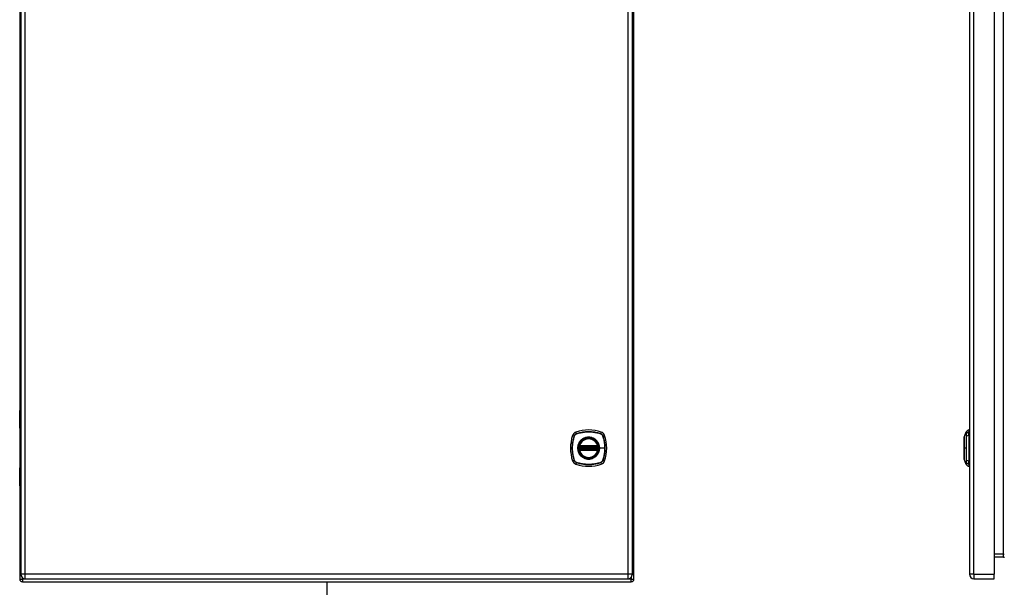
# Model space of a CAD drawing. Header units: inches. Extents: x 0 to 139, y -11 to 90.
# Tile 7 of 14: x 60 to 93, y 32 to 51. Entities that reach past the tile are written whole.
import ezdxf

# ---------------------------------------------------------------- set-up
doc = ezdxf.new("R2010")
doc.units = ezdxf.units.IN
doc.header["$LTSCALE"] = 8.352245
doc.header["$MEASUREMENT"] = 0
doc.layers.get('0').update_dxf_attribs({"lineweight": 25})
for name, color, linetype, lineweight in [('Sketch Geometry(ANSI)', 7, 'Continuous', 25), ('Symbols(ANSI)', 7, 'Continuous', 25), ('Visible Edges(ANSI)', 7, 'Continuous', 25), ('Visible Tangent Edges(ANSI)', 7, 'Continuous', 25)]:
    doc.layers.add(name, color=color, linetype=linetype, lineweight=lineweight)
doc.styles.add('Dimension-ANSI', font='arialbd.ttf')

# ---------------------------------------------------------------- blocks, each defined once
blk = doc.blocks.new('FRONT')
at = {"layer": 'Sketch Geometry(ANSI)'}
blk.add_line((0, 0.15), (0, -0.15), dxfattribs=at)
at = {"layer": 'Symbols(ANSI)', "color": 7, "insert": (0, -0.2119), "char_height": 0.12, "attachment_point": 5, "style": 'Dimension-ANSI'}
blk.add_mtext('\\fArial|b1|i0;FRONT', dxfattribs=at)

msp = doc.modelspace()

# ---------------------------------------------------------------- linework, layer by layer
at = {"layer": 'Visible Edges(ANSI)'}
for p, q in [((59.9078, 63.0026), (59.9078, 32.1922)), ((80.7028, 32.1922), (80.7028, 63.0026)), ((80.7554, 32.0246), (80.7554, 63.1701)), ((92.1659, 63.0026), (92.1659, 32.1922)), ((93.0011, 63.0026), (93.0011, 32.1922)), ((59.8748, 57.4227), (59.8748, 37.772)), ((59.8718, 37.151), (59.8718, 37.7614)), ((59.8924, 37.7819), (59.9078, 37.7819)), ((59.9078, 37.5271), (59.9045, 37.5271)), ((59.9045, 37.4819), (59.9078, 37.4819)), ((59.8748, 37.1415), (59.8748, 35.8122)), ((59.9078, 37.1346), (59.8883, 37.1346)), ((91.9881, 36.8495), (92.0587, 37.0311)), ((92.1494, 37.0934), (92.1494, 37.0224)), ((92.1494, 36.9068), (92.1494, 37.0224)), ((92.1494, 36.9068), (92.1494, 36.047)), ((92.1535, 36.8941), (92.1659, 36.8941)), ((78.9063, 36.518), (79.526, 36.518)), ((78.9106, 36.5387), (79.5217, 36.5387)), ((91.9826, 36.551), (91.9826, 36.7913)), ((79.526, 36.4358), (78.9063, 36.4358)), ((79.5217, 36.4151), (78.9106, 36.4151)), ((91.9826, 36.1625), (91.9826, 36.4028)), ((92.0587, 35.9227), (91.9881, 36.1043)), ((92.1494, 35.9314), (92.1494, 36.047)), ((92.1494, 35.9314), (92.1494, 35.8603)), ((92.1535, 36.0597), (92.1659, 36.0597)), ((59.8718, 35.1924), (59.8718, 35.8028)), ((59.8883, 35.8192), (59.9078, 35.8192)), ((59.8748, 35.1817), (59.8748, 32.0246)), ((59.9078, 35.1719), (59.8924, 35.1719)), ((59.9078, 35.4719), (59.9045, 35.4719)), ((59.9045, 35.4267), (59.9078, 35.4267)), ((93.0011, 32.7859), (93.318, 32.7859)), ((93.0011, 32.0398), (93.0011, 32.1922)), ((59.9625, 31.9369), (80.6677, 31.9369)), ((60.0603, 32.0398), (80.5504, 32.0398)), ((92.3183, 32.0398), (93.0011, 32.0398))]:
    msp.add_line(p, q, dxfattribs=at)
at = {"layer": 'Visible Edges(ANSI)', "flags": 128}
for points in [[(91.9878, 36.8476), (91.9878, 36.8472), (91.9878, 36.8459), (91.9877, 36.8436), (91.9877, 36.8405), (91.9877, 36.8365), (91.9877, 36.8317), (91.9877, 36.826), (91.9877, 36.8195), (91.9876, 36.8121), (91.9876, 36.8039), (91.9876, 36.7949), (91.9876, 36.7851), (91.9876, 36.7747), (91.9875, 36.7636), (91.9875, 36.7518), (91.9875, 36.7393), (91.9875, 36.7261), (91.9875, 36.7124), (91.9876, 36.6981), (91.9876, 36.6832), (91.9876, 36.6678), (91.9876, 36.6519), (91.9876, 36.6356), (91.9877, 36.619), (91.9877, 36.6021), (91.9877, 36.5848), (91.9877, 36.5673), (91.9877, 36.5495), (91.9877, 36.5316), (91.9878, 36.5135), (91.9878, 36.4953), (91.9878, 36.4772), (91.9878, 36.4591), (91.9878, 36.4409), (91.9877, 36.4228), (91.9877, 36.4048), (91.9877, 36.3869), (91.9877, 36.3693), (91.9877, 36.352), (91.9877, 36.3351), (91.9876, 36.3185), (91.9876, 36.3022), (91.9876, 36.2863), (91.9876, 36.2708), (91.9876, 36.2559), (91.9875, 36.2415), (91.9875, 36.2277), (91.9875, 36.2145), (91.9875, 36.202), (91.9875, 36.1902), (91.9876, 36.179), (91.9876, 36.1686), (91.9876, 36.1589), (91.9876, 36.1499), (91.9876, 36.1417), (91.9877, 36.1343), (91.9877, 36.1278), (91.9877, 36.1221), (91.9877, 36.1172), (91.9877, 36.1133), (91.9877, 36.1102), (91.9878, 36.1079), (91.9878, 36.1066), (91.9878, 36.1061)], [(78.8941, 36.5324), (78.8941, 36.5324), (78.8941, 36.5322), (78.894, 36.5319), (78.894, 36.5315), (78.8939, 36.5311), (78.8938, 36.5305), (78.8937, 36.5298), (78.8935, 36.529), (78.8934, 36.5281), (78.8932, 36.5271), (78.8931, 36.526), (78.8929, 36.5249), (78.8927, 36.5236), (78.8925, 36.5224), (78.8924, 36.521), (78.8922, 36.5196), (78.892, 36.5181), (78.8918, 36.5166), (78.8916, 36.515), (78.8914, 36.5134), (78.8912, 36.5118), (78.8911, 36.5101), (78.8909, 36.5085), (78.8907, 36.5068)], [(79.5415, 36.5068), (79.5414, 36.5085), (79.5412, 36.5101), (79.541, 36.5118), (79.5409, 36.5134), (79.5407, 36.515), (79.5405, 36.5166), (79.5403, 36.5181), (79.5401, 36.5196), (79.5399, 36.521), (79.5397, 36.5224), (79.5395, 36.5236), (79.5394, 36.5249), (79.5392, 36.526), (79.539, 36.5271), (79.5389, 36.5281), (79.5387, 36.529), (79.5386, 36.5298), (79.5385, 36.5305), (79.5384, 36.5311), (79.5383, 36.5315), (79.5382, 36.5319), (79.5382, 36.5322), (79.5382, 36.5324), (79.5382, 36.5324)], [(78.8907, 36.447), (78.8909, 36.4453), (78.8911, 36.4437), (78.8912, 36.442), (78.8914, 36.4404), (78.8916, 36.4388), (78.8918, 36.4372), (78.892, 36.4357), (78.8922, 36.4342), (78.8924, 36.4328), (78.8925, 36.4314), (78.8927, 36.4301), (78.8929, 36.4289), (78.8931, 36.4277), (78.8932, 36.4267), (78.8934, 36.4257), (78.8935, 36.4248), (78.8937, 36.424), (78.8938, 36.4233), (78.8939, 36.4227), (78.894, 36.4222), (78.894, 36.4219), (78.8941, 36.4216), (78.8941, 36.4214), (78.8941, 36.4214)], [(79.5382, 36.4214), (79.5382, 36.4214), (79.5382, 36.4216), (79.5382, 36.4219), (79.5383, 36.4222), (79.5384, 36.4227), (79.5385, 36.4233), (79.5386, 36.424), (79.5387, 36.4248), (79.5389, 36.4257), (79.539, 36.4267), (79.5392, 36.4277), (79.5394, 36.4289), (79.5395, 36.4301), (79.5397, 36.4314), (79.5399, 36.4328), (79.5401, 36.4342), (79.5403, 36.4357), (79.5405, 36.4372), (79.5407, 36.4388), (79.5409, 36.4404), (79.541, 36.442), (79.5412, 36.4437), (79.5414, 36.4453), (79.5415, 36.447)]]:
    msp.add_lwpolyline(points, dxfattribs=at)
at = {"layer": 'Visible Edges(ANSI)'}
for radius in [0.334, 0.3288]:
    msp.add_circle((79.2161, 36.4769), radius, dxfattribs=at)
for centre, radius, start, end in [((59.8924, 37.7614), 0.0206, 90, 180), ((59.8883, 37.151), 0.0164, 180, 270), ((79.9354, 36.4769), 1.3359, 161.22784, 198.77216), ((78.8458, 36.8473), 0.185, 108.77216, 161.22784), ((79.2161, 35.7576), 1.3359, 71.22784, 108.77216), ((79.5865, 36.8473), 0.185, 18.77216, 71.22784), ((78.4968, 36.4769), 1.3359, 341.22784, 18.77216), ((91.9929, 36.8476), 0.00514, 158.74949, 179.79123), ((92.0683, 37.0274), 0.0103, 150.27088, 158.74949), ((92.1665, 36.9713), 0.1233, 97.9413, 150.27088), ((92.1535, 36.9146), 0.0206, 258.46304, 270), ((79.2161, 36.4769), 0.3268, 174.74991, 185.25009), ((78.9063, 36.5303), 0.0123, 170.21598, 270), ((79.2161, 36.4769), 0.3268, 166.36561, 170.21598), ((78.9106, 36.551), 0.0123, 166.36561, 270), ((79.2161, 36.4769), 0.3268, 13.63439, 166.36561), ((79.5217, 36.551), 0.0123, 270, 13.63439), ((79.526, 36.5303), 0.0123, 270, 9.78402), ((79.2161, 36.4769), 0.3268, 9.78402, 13.63439), ((79.2161, 36.4769), 0.3268, 354.74991, 5.25009), ((91.995, 36.7913), 0.0123, 126.53659, 180), ((91.995, 36.551), 0.0123, 180, 234.12577), ((78.9063, 36.4235), 0.0123, 90, 189.78402), ((79.2161, 36.4769), 0.3268, 189.78402, 193.63439), ((78.9106, 36.4028), 0.0123, 90, 193.63439), ((79.2161, 36.4769), 0.3268, 193.63439, 346.36561), ((79.5217, 36.4028), 0.0123, 346.36561, 90), ((79.526, 36.4235), 0.0123, 350.21598, 90), ((79.2161, 36.4769), 0.3268, 346.36561, 350.21598), ((91.995, 36.4028), 0.0123, 125.87422, 180), ((91.995, 36.1625), 0.0123, 180, 233.4634), ((78.8458, 36.1065), 0.185, 198.77216, 251.22784), ((79.2161, 37.1962), 1.3359, 251.22784, 288.77216), ((79.5865, 36.1065), 0.185, 288.77216, 341.22784), ((91.9929, 36.1062), 0.00514, 180.20877, 201.25051), ((92.0683, 35.9264), 0.0103, 201.25051, 209.72912), ((92.1665, 35.9825), 0.1233, 209.72912, 262.0587), ((92.1535, 36.0391), 0.0206, 90, 101.53696), ((59.8883, 35.8028), 0.0164, 90, 180), ((59.8924, 35.1924), 0.0206, 180, 270), ((93.318, 32.7535), 0.0324, 0, 90), ((60.0603, 32.1922), 0.1524, 180, 270), ((80.5504, 32.1922), 0.1524, 270, 0), ((92.3183, 32.1922), 0.1524, 180, 270), ((59.9625, 32.0246), 0.0877, 180, 270), ((80.6677, 32.0246), 0.0877, 270, 0)]:
    msp.add_arc(centre, radius, start, end, dxfattribs=at)
at = {"layer": 'Visible Tangent Edges(ANSI)'}
for p, q in [((60.0603, 32.1922), (60.0603, 63.0026)), ((80.5504, 63.0026), (80.5504, 32.1922)), ((92.3183, 32.1922), (92.3183, 63.0026)), ((93.318, 32.8736), (93.318, 62.3212)), ((59.9078, 37.7614), (59.8718, 37.7614)), ((59.8955, 37.5374), (59.9078, 37.5374)), ((59.9078, 37.4716), (59.8955, 37.4716)), ((59.8718, 37.151), (59.9078, 37.151)), ((78.6706, 36.9068), (78.728, 36.8873)), ((78.73, 36.8861), (78.7301, 36.8866)), ((78.8057, 36.9651), (78.7862, 37.0224)), ((78.8065, 36.9629), (78.8069, 36.9631)), ((79.6254, 36.9631), (79.6258, 36.9629)), ((79.6265, 36.9651), (79.646, 37.0224)), ((79.7021, 36.8866), (79.7023, 36.8861)), ((79.7043, 36.8873), (79.7616, 36.9068)), ((92.0587, 36.9631), (92.0587, 36.9629)), ((92.0587, 36.8866), (92.0587, 36.8861)), ((92.1535, 36.8941), (92.1535, 36.0597)), ((78.903, 36.5057), (78.8907, 36.5068)), ((78.9003, 36.5314), (78.8941, 36.5324)), ((78.8986, 36.5539), (78.9106, 36.551)), ((78.903, 36.5057), (79.5293, 36.5057)), ((78.9063, 36.518), (78.9063, 36.5285)), ((78.9106, 36.5387), (78.9106, 36.551)), ((79.5217, 36.551), (78.9106, 36.551)), ((78.9106, 36.5283), (78.9106, 36.5387)), ((78.9106, 36.5283), (79.5217, 36.5283)), ((79.5217, 36.551), (79.5337, 36.5539)), ((79.5217, 36.551), (79.5217, 36.5387)), ((79.5217, 36.5387), (79.5217, 36.5283)), ((79.526, 36.5285), (79.526, 36.518)), ((79.5415, 36.5068), (79.5293, 36.5057)), ((79.5382, 36.5324), (79.5319, 36.5314)), ((78.903, 36.4481), (78.8907, 36.447)), ((78.8941, 36.4214), (78.9003, 36.4224)), ((78.9106, 36.4028), (78.8986, 36.3999)), ((79.5293, 36.4481), (78.903, 36.4481)), ((78.9063, 36.4253), (78.9063, 36.4358)), ((78.9106, 36.4151), (78.9106, 36.4254)), ((79.5217, 36.4254), (78.9106, 36.4254)), ((78.9106, 36.4028), (78.9106, 36.4151)), ((78.9106, 36.4028), (79.5217, 36.4028)), ((79.5217, 36.4254), (79.5217, 36.4151)), ((79.5217, 36.4151), (79.5217, 36.4028)), ((79.5337, 36.3999), (79.5217, 36.4028)), ((79.526, 36.4358), (79.526, 36.4253)), ((79.5415, 36.447), (79.5293, 36.4481)), ((79.5319, 36.4224), (79.5382, 36.4214)), ((79.5838, 36.4769), (79.5887, 36.4769)), ((79.7703, 36.4769), (79.5887, 36.4769)), ((91.9878, 36.4769), (91.9881, 36.4769)), ((92.0587, 36.4769), (91.9881, 36.4769)), ((78.728, 36.0665), (78.6706, 36.047)), ((78.7301, 36.0672), (78.73, 36.0677)), ((78.8057, 35.9887), (78.7862, 35.9314)), ((78.8069, 35.9907), (78.8065, 35.9909)), ((79.6258, 35.9909), (79.6254, 35.9907)), ((79.6265, 35.9887), (79.646, 35.9314)), ((79.7023, 36.0677), (79.7021, 36.0672)), ((79.7043, 36.0665), (79.7616, 36.047)), ((92.0587, 36.0677), (92.0587, 36.0672)), ((92.0587, 35.9909), (92.0587, 35.9907)), ((59.9078, 35.8028), (59.8718, 35.8028)), ((59.8718, 35.1924), (59.9078, 35.1924)), ((59.8955, 35.4822), (59.9078, 35.4822)), ((59.9078, 35.4164), (59.8955, 35.4164)), ((93.318, 32.8736), (93.0011, 32.8736)), ((93.318, 32.7859), (93.318, 32.8736)), ((93.318, 32.8736), (93.3503, 32.8736)), ((60.0603, 32.1922), (59.9078, 32.1922)), ((60.0603, 32.0398), (60.0603, 32.1922)), ((80.5504, 32.1922), (60.0603, 32.1922)), ((80.5504, 32.1922), (80.5504, 32.0398)), ((80.7028, 32.1922), (80.5504, 32.1922)), ((92.3183, 32.1922), (92.1659, 32.1922)), ((92.3183, 32.1922), (92.3183, 32.0398)), ((92.3183, 32.1922), (93.0011, 32.1922)), ((59.8748, 32.0246), (59.9625, 32.0246)), ((59.9625, 32.0246), (59.9625, 32.0752)), ((59.9625, 32.0246), (59.9625, 31.9369)), ((80.6677, 32.0246), (59.9625, 32.0246)), ((80.6677, 32.0949), (80.6677, 32.0246)), ((80.6677, 31.9369), (80.6677, 32.0246)), ((80.6677, 32.0246), (80.7554, 32.0246))]:
    msp.add_line(p, q, dxfattribs=at)
at = {"layer": 'Visible Tangent Edges(ANSI)', "flags": 128}
for points in [[(59.8955, 37.5374), (59.8933, 37.5371), (59.8912, 37.5364), (59.8892, 37.5351), (59.8875, 37.5334), (59.8859, 37.5311), (59.8845, 37.5283), (59.8834, 37.5251), (59.8824, 37.5215), (59.8817, 37.5176), (59.8812, 37.5133), (59.8809, 37.5089), (59.8808, 37.5044), (59.8809, 37.5), (59.8812, 37.4956), (59.8817, 37.4914), (59.8825, 37.4874), (59.8834, 37.4838), (59.8846, 37.4806), (59.8859, 37.4778), (59.8875, 37.4756), (59.8893, 37.4738), (59.8912, 37.4726), (59.8933, 37.4719), (59.8955, 37.4716)], [(59.9045, 37.4819), (59.9024, 37.482), (59.9005, 37.4826), (59.8986, 37.4834), (59.897, 37.4846), (59.8955, 37.4862), (59.8942, 37.488), (59.8931, 37.4902), (59.8922, 37.4927), (59.8915, 37.4955), (59.891, 37.4984), (59.8907, 37.5014), (59.8906, 37.5045), (59.8907, 37.5075), (59.891, 37.5106), (59.8915, 37.5135), (59.8922, 37.5162), (59.893, 37.5187), (59.8941, 37.5209), (59.8954, 37.5228), (59.8969, 37.5244), (59.8986, 37.5256), (59.9004, 37.5264), (59.9024, 37.5269), (59.9045, 37.5271)], [(78.728, 36.8873), (78.7173, 36.8542), (78.7075, 36.8208), (78.6986, 36.7871), (78.6906, 36.7531), (78.6836, 36.7189), (78.6774, 36.6845), (78.6723, 36.6499), (78.668, 36.6152), (78.6647, 36.5805), (78.6624, 36.5457), (78.661, 36.5109), (78.6606, 36.4761), (78.6611, 36.4414), (78.6625, 36.4067), (78.6649, 36.372), (78.6682, 36.3373), (78.6724, 36.3028), (78.6776, 36.2685), (78.6837, 36.2343), (78.6907, 36.2003), (78.6987, 36.1664), (78.7075, 36.1329), (78.7173, 36.0995), (78.728, 36.0665)], [(78.73, 36.0677), (78.7192, 36.1006), (78.7094, 36.1338), (78.7005, 36.1673), (78.6924, 36.201), (78.6853, 36.2349), (78.6792, 36.269), (78.6739, 36.3032), (78.6696, 36.3377), (78.6663, 36.3722), (78.6639, 36.4068), (78.6624, 36.4415), (78.6619, 36.4761), (78.6624, 36.5108), (78.6638, 36.5455), (78.6662, 36.5802), (78.6695, 36.6149), (78.6738, 36.6495), (78.679, 36.684), (78.6852, 36.7183), (78.6923, 36.7524), (78.7004, 36.7863), (78.7094, 36.8199), (78.7192, 36.8532), (78.73, 36.8861)], [(78.8057, 36.9651), (78.8013, 36.9635), (78.7968, 36.9617), (78.7925, 36.9598), (78.7883, 36.9577), (78.7841, 36.9554), (78.78, 36.953), (78.776, 36.9504), (78.7721, 36.9477), (78.7683, 36.9448), (78.7647, 36.9418), (78.7611, 36.9386), (78.7577, 36.9353), (78.7544, 36.9319), (78.7512, 36.9284), (78.7482, 36.9247), (78.7454, 36.9209), (78.7426, 36.917), (78.7401, 36.913), (78.7376, 36.9089), (78.7354, 36.9048), (78.7333, 36.9005), (78.7313, 36.8962), (78.7296, 36.8918), (78.728, 36.8873)], [(78.7301, 36.8866), (78.7317, 36.891), (78.7335, 36.8953), (78.7354, 36.8995), (78.7375, 36.9037), (78.7398, 36.9077), (78.7422, 36.9117), (78.7447, 36.9156), (78.7474, 36.9194), (78.7502, 36.9231), (78.7532, 36.9267), (78.7563, 36.9302), (78.7595, 36.9335), (78.7629, 36.9367), (78.7663, 36.9398), (78.7699, 36.9428), (78.7736, 36.9456), (78.7774, 36.9483), (78.7813, 36.9509), (78.7853, 36.9533), (78.7894, 36.9555), (78.7935, 36.9576), (78.7978, 36.9595), (78.8021, 36.9613), (78.8065, 36.9629)], [(79.6265, 36.9651), (79.5935, 36.9757), (79.56, 36.9855), (79.5263, 36.9944), (79.4923, 37.0024), (79.4581, 37.0095), (79.4237, 37.0156), (79.3891, 37.0208), (79.3545, 37.025), (79.3197, 37.0283), (79.2849, 37.0306), (79.2501, 37.032), (79.2154, 37.0325), (79.1806, 37.032), (79.1459, 37.0305), (79.1112, 37.0282), (79.0766, 37.0249), (79.0421, 37.0206), (79.0077, 37.0154), (78.9735, 37.0093), (78.9395, 37.0023), (78.9057, 36.9944), (78.8721, 36.9855), (78.8388, 36.9757), (78.8057, 36.9651)], [(78.8069, 36.9631), (78.8398, 36.9738), (78.873, 36.9836), (78.9065, 36.9926), (78.9402, 37.0006), (78.9741, 37.0077), (79.0082, 37.0139), (79.0425, 37.0191), (79.0769, 37.0234), (79.1114, 37.0267), (79.1461, 37.0292), (79.1807, 37.0306), (79.2154, 37.0311), (79.2501, 37.0306), (79.2848, 37.0292), (79.3195, 37.0269), (79.3541, 37.0235), (79.3887, 37.0192), (79.4232, 37.014), (79.4575, 37.0078), (79.4916, 37.0007), (79.5255, 36.9926), (79.5591, 36.9837), (79.5924, 36.9738), (79.6254, 36.9631)], [(79.5838, 36.4769), (79.5713, 36.3815), (79.5346, 36.2928), (79.4761, 36.2164), (79.4, 36.1583), (79.3112, 36.1217), (79.2157, 36.1093), (79.1206, 36.1219), (79.0318, 36.1587), (78.9557, 36.217), (78.8976, 36.2929), (78.861, 36.3819), (78.8485, 36.4771), (78.861, 36.5724), (78.8979, 36.6613), (78.9562, 36.7373), (79.0321, 36.7954), (79.1209, 36.832), (79.2163, 36.8445), (79.3116, 36.832), (79.4004, 36.7952), (79.4765, 36.7369), (79.5347, 36.6608), (79.5713, 36.5721), (79.5838, 36.4769)], [(79.4537, 36.7636), (79.4369, 36.7768), (79.4192, 36.789), (79.4009, 36.8002), (79.3819, 36.8103), (79.3624, 36.8194), (79.3424, 36.8273), (79.322, 36.834), (79.3013, 36.8396), (79.2804, 36.8439), (79.2591, 36.847), (79.2376, 36.8488), (79.2161, 36.8495), (79.1945, 36.8489), (79.1731, 36.847), (79.1518, 36.8438), (79.1307, 36.8395), (79.1099, 36.8339), (79.0895, 36.8272), (79.0695, 36.8193), (79.0501, 36.8103), (79.0312, 36.8002), (79.0129, 36.789), (78.9954, 36.7768), (78.9786, 36.7636)], [(79.6258, 36.9629), (79.6302, 36.9613), (79.6345, 36.9595), (79.6387, 36.9576), (79.6429, 36.9555), (79.647, 36.9533), (79.651, 36.9509), (79.6549, 36.9483), (79.6587, 36.9456), (79.6624, 36.9428), (79.6659, 36.9398), (79.6694, 36.9367), (79.6728, 36.9335), (79.676, 36.9302), (79.6791, 36.9267), (79.682, 36.9231), (79.6849, 36.9194), (79.6876, 36.9156), (79.6901, 36.9117), (79.6925, 36.9077), (79.6947, 36.9037), (79.6968, 36.8995), (79.6988, 36.8953), (79.7005, 36.891), (79.7021, 36.8866)], [(79.7043, 36.8873), (79.7027, 36.8918), (79.7009, 36.8962), (79.699, 36.9005), (79.6969, 36.9048), (79.6946, 36.909), (79.6922, 36.913), (79.6896, 36.917), (79.6869, 36.9209), (79.684, 36.9247), (79.681, 36.9284), (79.6779, 36.9319), (79.6746, 36.9353), (79.6711, 36.9386), (79.6676, 36.9418), (79.6639, 36.9448), (79.6602, 36.9477), (79.6563, 36.9504), (79.6523, 36.953), (79.6482, 36.9554), (79.644, 36.9577), (79.6398, 36.9598), (79.6354, 36.9617), (79.631, 36.9635), (79.6265, 36.9651)], [(79.7023, 36.8861), (79.7078, 36.8697), (79.713, 36.8532), (79.7181, 36.8366), (79.7229, 36.82), (79.7275, 36.8032), (79.7318, 36.7865), (79.736, 36.7696), (79.7399, 36.7527), (79.7435, 36.7358), (79.747, 36.7187), (79.7502, 36.7016), (79.7532, 36.6845), (79.7559, 36.6673), (79.7584, 36.6501), (79.7607, 36.6329), (79.7627, 36.6156), (79.7645, 36.5983), (79.766, 36.581), (79.7674, 36.5636), (79.7684, 36.5463), (79.7693, 36.5289), (79.7699, 36.5116), (79.7702, 36.4942), (79.7703, 36.4769)], [(79.7043, 36.0665), (79.715, 36.0995), (79.7248, 36.1329), (79.7337, 36.1666), (79.7416, 36.2006), (79.7487, 36.2348), (79.7548, 36.2692), (79.76, 36.3037), (79.7642, 36.3384), (79.7675, 36.3731), (79.7699, 36.4079), (79.7713, 36.4427), (79.7717, 36.4774), (79.7712, 36.5121), (79.7698, 36.5469), (79.7674, 36.5816), (79.7641, 36.6163), (79.7599, 36.6508), (79.7547, 36.6853), (79.7486, 36.7195), (79.7415, 36.7536), (79.7336, 36.7874), (79.7247, 36.821), (79.715, 36.8543), (79.7043, 36.8873)], [(91.9877, 36.7636), (91.9877, 36.7703), (91.9878, 36.7768), (91.9878, 36.783), (91.9878, 36.789), (91.9878, 36.7947), (91.9878, 36.8002), (91.9879, 36.8054), (91.9879, 36.8103), (91.9879, 36.815), (91.9879, 36.8194), (91.988, 36.8235), (91.988, 36.8273), (91.988, 36.8308), (91.988, 36.834), (91.988, 36.837), (91.988, 36.8396), (91.9881, 36.8419), (91.9881, 36.8439), (91.9881, 36.8456), (91.9881, 36.847), (91.9881, 36.8481), (91.9881, 36.8488), (91.9881, 36.8493), (91.9881, 36.8495)], [(92.0587, 37.0311), (92.0587, 37.031), (92.0587, 37.0306), (92.0587, 37.03), (92.0587, 37.0292), (92.0587, 37.0281), (92.0587, 37.0268), (92.0587, 37.0253), (92.0587, 37.0235), (92.0587, 37.0215), (92.0587, 37.0192), (92.0587, 37.0167), (92.0587, 37.0139), (92.0587, 37.011), (92.0587, 37.0078), (92.0587, 37.0043), (92.0587, 37.0006), (92.0587, 36.9967), (92.0587, 36.9926), (92.0587, 36.9882), (92.0587, 36.9836), (92.0587, 36.9788), (92.0587, 36.9738), (92.0587, 36.9686), (92.0587, 36.9631)], [(92.0587, 36.9629), (92.0587, 36.9613), (92.0587, 36.9595), (92.0587, 36.9576), (92.0587, 36.9555), (92.0587, 36.9533), (92.0587, 36.9509), (92.0587, 36.9483), (92.0587, 36.9456), (92.0587, 36.9428), (92.0587, 36.9398), (92.0587, 36.9367), (92.0587, 36.9335), (92.0587, 36.9302), (92.0587, 36.9267), (92.0587, 36.9231), (92.0587, 36.9194), (92.0587, 36.9156), (92.0587, 36.9117), (92.0587, 36.9077), (92.0587, 36.9037), (92.0587, 36.8995), (92.0587, 36.8953), (92.0587, 36.891), (92.0587, 36.8866)], [(92.0587, 36.8861), (92.0587, 36.8697), (92.0587, 36.8532), (92.0587, 36.8366), (92.0587, 36.82), (92.0587, 36.8032), (92.0587, 36.7865), (92.0587, 36.7696), (92.0587, 36.7527), (92.0587, 36.7358), (92.0587, 36.7187), (92.0587, 36.7016), (92.0587, 36.6845), (92.0587, 36.6673), (92.0587, 36.6501), (92.0587, 36.6329), (92.0587, 36.6156), (92.0587, 36.5983), (92.0587, 36.581), (92.0587, 36.5636), (92.0587, 36.5463), (92.0587, 36.5289), (92.0587, 36.5116), (92.0587, 36.4942), (92.0587, 36.4769)], [(92.0596, 36.9651), (92.0596, 36.9705), (92.0596, 36.9757), (92.0596, 36.9807), (92.0596, 36.9855), (92.0596, 36.9901), (92.0595, 36.9944), (92.0595, 36.9985), (92.0595, 37.0024), (92.0595, 37.006), (92.0595, 37.0094), (92.0595, 37.0126), (92.0595, 37.0155), (92.0594, 37.0182), (92.0594, 37.0207), (92.0594, 37.0229), (92.0594, 37.0249), (92.0594, 37.0267), (92.0594, 37.0282), (92.0594, 37.0295), (92.0594, 37.0306), (92.0594, 37.0314), (92.0594, 37.032), (92.0594, 37.0324), (92.0594, 37.0325)], [(92.0596, 36.0665), (92.0596, 36.0995), (92.0596, 36.1329), (92.0595, 36.1666), (92.0595, 36.2006), (92.0595, 36.2348), (92.0595, 36.2692), (92.0594, 36.3037), (92.0594, 36.3384), (92.0594, 36.3731), (92.0594, 36.4079), (92.0594, 36.4427), (92.0594, 36.4774), (92.0594, 36.5121), (92.0594, 36.5469), (92.0594, 36.5816), (92.0594, 36.6163), (92.0594, 36.6508), (92.0595, 36.6853), (92.0595, 36.7195), (92.0595, 36.7536), (92.0595, 36.7874), (92.0596, 36.821), (92.0596, 36.8543), (92.0596, 36.8873)], [(92.0596, 36.8873), (92.0596, 36.8918), (92.0597, 36.8962), (92.0597, 36.9005), (92.0597, 36.9048), (92.0597, 36.909), (92.0597, 36.913), (92.0597, 36.917), (92.0597, 36.9209), (92.0597, 36.9247), (92.0597, 36.9284), (92.0597, 36.9319), (92.0597, 36.9353), (92.0597, 36.9386), (92.0597, 36.9418), (92.0597, 36.9448), (92.0597, 36.9477), (92.0597, 36.9504), (92.0597, 36.953), (92.0597, 36.9554), (92.0597, 36.9577), (92.0597, 36.9598), (92.0597, 36.9617), (92.0596, 36.9635), (92.0596, 36.9651)], [(78.9294, 36.7145), (78.9162, 36.6976), (78.904, 36.68), (78.8928, 36.6617), (78.8826, 36.6427), (78.8736, 36.6232), (78.8657, 36.6032), (78.859, 36.5828), (78.8534, 36.562), (78.8491, 36.541), (78.846, 36.5197), (78.8442, 36.4983), (78.8435, 36.4767), (78.8442, 36.4552), (78.846, 36.4338), (78.8491, 36.4127), (78.8535, 36.3916), (78.8591, 36.3708), (78.8658, 36.3504), (78.8737, 36.3303), (78.8828, 36.3108), (78.8929, 36.2919), (78.9041, 36.2737), (78.9163, 36.2561), (78.9294, 36.2393)], [(78.8986, 36.5539), (78.8983, 36.5529), (78.8981, 36.552), (78.898, 36.551), (78.8978, 36.55), (78.8977, 36.549), (78.8976, 36.548), (78.8975, 36.547), (78.8974, 36.546), (78.8974, 36.545), (78.8974, 36.544), (78.8974, 36.5431), (78.8975, 36.5421), (78.8975, 36.5411), (78.8976, 36.5401), (78.8978, 36.5392), (78.8979, 36.5382), (78.8981, 36.5373), (78.8983, 36.5364), (78.8986, 36.5355), (78.8989, 36.5346), (78.8992, 36.5337), (78.8995, 36.5329), (78.8999, 36.5321), (78.9003, 36.5314)], [(78.9003, 36.5314), (78.9005, 36.5312), (78.9007, 36.531), (78.9009, 36.5309), (78.9012, 36.5307), (78.9014, 36.5306), (78.9016, 36.5304), (78.9018, 36.5303), (78.9021, 36.5301), (78.9023, 36.53), (78.9025, 36.5298), (78.9028, 36.5297), (78.903, 36.5296), (78.9033, 36.5295), (78.9035, 36.5294), (78.9038, 36.5292), (78.9041, 36.5291), (78.9043, 36.529), (78.9046, 36.5289), (78.9049, 36.5289), (78.9052, 36.5288), (78.9054, 36.5287), (78.9057, 36.5286), (78.906, 36.5286), (78.9063, 36.5285)], [(78.903, 36.5057), (78.9032, 36.5065), (78.9033, 36.5073), (78.9035, 36.5081), (78.9037, 36.5088), (78.9038, 36.5096), (78.904, 36.5104), (78.9042, 36.5111), (78.9044, 36.5118), (78.9046, 36.5125), (78.9048, 36.5132), (78.9049, 36.5138), (78.9051, 36.5144), (78.9053, 36.5149), (78.9054, 36.5154), (78.9056, 36.5159), (78.9057, 36.5163), (78.9058, 36.5167), (78.9059, 36.5171), (78.906, 36.5173), (78.9061, 36.5176), (78.9062, 36.5178), (78.9062, 36.5179), (78.9063, 36.518), (78.9063, 36.518)], [(78.9063, 36.5285), (78.9064, 36.5285), (78.9066, 36.5285), (78.9068, 36.5285), (78.907, 36.5285), (78.9072, 36.5285), (78.9073, 36.5284), (78.9075, 36.5284), (78.9077, 36.5284), (78.9079, 36.5284), (78.908, 36.5284), (78.9082, 36.5284), (78.9084, 36.5284), (78.9086, 36.5284), (78.9088, 36.5284), (78.9089, 36.5284), (78.9091, 36.5284), (78.9093, 36.5284), (78.9095, 36.5284), (78.9097, 36.5283), (78.9098, 36.5283), (78.91, 36.5283), (78.9102, 36.5283), (78.9104, 36.5283), (78.9106, 36.5283)], [(78.9786, 36.7636), (78.9763, 36.7617), (78.9741, 36.7599), (78.9719, 36.758), (78.9698, 36.7561), (78.9676, 36.7541), (78.9654, 36.7522), (78.9633, 36.7502), (78.9612, 36.7482), (78.9591, 36.7462), (78.957, 36.7442), (78.9549, 36.7422), (78.9529, 36.7402), (78.9508, 36.7381), (78.9488, 36.736), (78.9468, 36.734), (78.9448, 36.7318), (78.9428, 36.7297), (78.9409, 36.7276), (78.9389, 36.7254), (78.937, 36.7233), (78.9351, 36.7211), (78.9332, 36.7189), (78.9313, 36.7167), (78.9294, 36.7145)], [(79.5028, 36.7145), (79.501, 36.7167), (79.4991, 36.7189), (79.4972, 36.7211), (79.4953, 36.7233), (79.4934, 36.7255), (79.4914, 36.7276), (79.4894, 36.7297), (79.4875, 36.7319), (79.4855, 36.734), (79.4835, 36.736), (79.4814, 36.7381), (79.4794, 36.7402), (79.4773, 36.7422), (79.4753, 36.7442), (79.4732, 36.7463), (79.4711, 36.7482), (79.469, 36.7502), (79.4668, 36.7522), (79.4647, 36.7541), (79.4625, 36.7561), (79.4603, 36.758), (79.4581, 36.7599), (79.4559, 36.7617), (79.4537, 36.7636)], [(79.5887, 36.4769), (79.5886, 36.4876), (79.5881, 36.4983), (79.5873, 36.509), (79.5862, 36.5197), (79.5848, 36.5304), (79.5831, 36.541), (79.5811, 36.5516), (79.5788, 36.5621), (79.5762, 36.5726), (79.5733, 36.5829), (79.5701, 36.5931), (79.5666, 36.6032), (79.5628, 36.6133), (79.5587, 36.6232), (79.5543, 36.633), (79.5497, 36.6427), (79.5447, 36.6523), (79.5395, 36.6617), (79.534, 36.6709), (79.5283, 36.68), (79.5223, 36.6889), (79.5161, 36.6976), (79.5096, 36.7061), (79.5028, 36.7145)], [(79.5217, 36.5283), (79.5219, 36.5283), (79.5221, 36.5283), (79.5223, 36.5283), (79.5224, 36.5283), (79.5226, 36.5283), (79.5228, 36.5284), (79.523, 36.5284), (79.5232, 36.5284), (79.5233, 36.5284), (79.5235, 36.5284), (79.5237, 36.5284), (79.5239, 36.5284), (79.524, 36.5284), (79.5242, 36.5284), (79.5244, 36.5284), (79.5246, 36.5284), (79.5248, 36.5284), (79.5249, 36.5284), (79.5251, 36.5285), (79.5253, 36.5285), (79.5255, 36.5285), (79.5257, 36.5285), (79.5258, 36.5285), (79.526, 36.5285)], [(79.526, 36.5285), (79.5263, 36.5286), (79.5266, 36.5286), (79.5268, 36.5287), (79.5271, 36.5288), (79.5274, 36.5289), (79.5277, 36.5289), (79.5279, 36.529), (79.5282, 36.5291), (79.5285, 36.5292), (79.5287, 36.5293), (79.529, 36.5295), (79.5292, 36.5296), (79.5295, 36.5297), (79.5297, 36.5298), (79.53, 36.53), (79.5302, 36.5301), (79.5304, 36.5302), (79.5307, 36.5304), (79.5309, 36.5305), (79.5311, 36.5307), (79.5313, 36.5309), (79.5315, 36.531), (79.5317, 36.5312), (79.5319, 36.5314)], [(79.526, 36.518), (79.526, 36.518), (79.526, 36.5179), (79.5261, 36.5178), (79.5262, 36.5176), (79.5262, 36.5173), (79.5263, 36.5171), (79.5264, 36.5167), (79.5266, 36.5163), (79.5267, 36.5159), (79.5268, 36.5154), (79.527, 36.5149), (79.5272, 36.5144), (79.5273, 36.5138), (79.5275, 36.5132), (79.5277, 36.5125), (79.5279, 36.5118), (79.5281, 36.5111), (79.5283, 36.5104), (79.5284, 36.5096), (79.5286, 36.5088), (79.5288, 36.5081), (79.5289, 36.5073), (79.5291, 36.5065), (79.5293, 36.5057)], [(79.5319, 36.5314), (79.5324, 36.5321), (79.5327, 36.5329), (79.5331, 36.5337), (79.5334, 36.5346), (79.5337, 36.5355), (79.5339, 36.5364), (79.5342, 36.5373), (79.5344, 36.5382), (79.5345, 36.5392), (79.5346, 36.5401), (79.5347, 36.5411), (79.5348, 36.5421), (79.5349, 36.5431), (79.5349, 36.544), (79.5349, 36.545), (79.5348, 36.546), (79.5348, 36.547), (79.5347, 36.548), (79.5346, 36.549), (79.5345, 36.55), (79.5343, 36.551), (79.5341, 36.552), (79.5339, 36.5529), (79.5337, 36.5539)], [(91.9877, 36.7145), (91.9877, 36.7167), (91.9877, 36.7189), (91.9877, 36.7211), (91.9877, 36.7233), (91.9877, 36.7255), (91.9877, 36.7276), (91.9877, 36.7297), (91.9877, 36.7319), (91.9877, 36.734), (91.9877, 36.736), (91.9877, 36.7381), (91.9877, 36.7402), (91.9877, 36.7422), (91.9877, 36.7442), (91.9877, 36.7463), (91.9877, 36.7482), (91.9877, 36.7502), (91.9877, 36.7522), (91.9877, 36.7541), (91.9877, 36.7561), (91.9877, 36.758), (91.9877, 36.7599), (91.9877, 36.7617), (91.9877, 36.7636)], [(91.9881, 36.4769), (91.9881, 36.4876), (91.9881, 36.4983), (91.9881, 36.509), (91.9881, 36.5197), (91.9881, 36.5304), (91.9881, 36.541), (91.9881, 36.5516), (91.988, 36.5621), (91.988, 36.5726), (91.988, 36.5829), (91.988, 36.5931), (91.988, 36.6032), (91.988, 36.6133), (91.9879, 36.6232), (91.9879, 36.633), (91.9879, 36.6427), (91.9879, 36.6523), (91.9878, 36.6617), (91.9878, 36.6709), (91.9878, 36.68), (91.9878, 36.6889), (91.9878, 36.6976), (91.9877, 36.7061), (91.9877, 36.7145)], [(78.9003, 36.4224), (78.8999, 36.4217), (78.8995, 36.4209), (78.8992, 36.42), (78.8989, 36.4192), (78.8986, 36.4183), (78.8983, 36.4174), (78.8981, 36.4165), (78.8979, 36.4156), (78.8978, 36.4146), (78.8976, 36.4137), (78.8975, 36.4127), (78.8975, 36.4117), (78.8974, 36.4107), (78.8974, 36.4097), (78.8974, 36.4088), (78.8974, 36.4078), (78.8975, 36.4068), (78.8976, 36.4058), (78.8977, 36.4048), (78.8978, 36.4038), (78.898, 36.4028), (78.8981, 36.4018), (78.8983, 36.4008), (78.8986, 36.3999)], [(78.9063, 36.4253), (78.906, 36.4252), (78.9057, 36.4251), (78.9054, 36.4251), (78.9052, 36.425), (78.9049, 36.4249), (78.9046, 36.4248), (78.9043, 36.4248), (78.9041, 36.4247), (78.9038, 36.4246), (78.9035, 36.4244), (78.9033, 36.4243), (78.903, 36.4242), (78.9028, 36.4241), (78.9025, 36.424), (78.9023, 36.4238), (78.9021, 36.4237), (78.9018, 36.4235), (78.9016, 36.4234), (78.9014, 36.4232), (78.9012, 36.4231), (78.9009, 36.4229), (78.9007, 36.4228), (78.9005, 36.4226), (78.9003, 36.4224)], [(78.9063, 36.4358), (78.9063, 36.4358), (78.9062, 36.4359), (78.9062, 36.436), (78.9061, 36.4362), (78.906, 36.4364), (78.9059, 36.4367), (78.9058, 36.4371), (78.9057, 36.4374), (78.9056, 36.4379), (78.9054, 36.4383), (78.9053, 36.4389), (78.9051, 36.4394), (78.9049, 36.44), (78.9048, 36.4406), (78.9046, 36.4413), (78.9044, 36.442), (78.9042, 36.4427), (78.904, 36.4434), (78.9038, 36.4442), (78.9037, 36.4449), (78.9035, 36.4457), (78.9033, 36.4465), (78.9032, 36.4473), (78.903, 36.4481)], [(78.9106, 36.4254), (78.9104, 36.4254), (78.9102, 36.4254), (78.91, 36.4254), (78.9098, 36.4254), (78.9097, 36.4254), (78.9095, 36.4254), (78.9093, 36.4254), (78.9091, 36.4254), (78.9089, 36.4254), (78.9088, 36.4254), (78.9086, 36.4254), (78.9084, 36.4254), (78.9082, 36.4254), (78.908, 36.4254), (78.9079, 36.4254), (78.9077, 36.4254), (78.9075, 36.4254), (78.9073, 36.4253), (78.9072, 36.4253), (78.907, 36.4253), (78.9068, 36.4253), (78.9066, 36.4253), (78.9064, 36.4253), (78.9063, 36.4253)], [(78.9294, 36.2393), (78.9313, 36.2371), (78.9332, 36.2349), (78.9351, 36.2327), (78.937, 36.2305), (78.9389, 36.2283), (78.9408, 36.2262), (78.9428, 36.2241), (78.9448, 36.2219), (78.9468, 36.2198), (78.9488, 36.2178), (78.9508, 36.2157), (78.9529, 36.2136), (78.9549, 36.2116), (78.957, 36.2096), (78.9591, 36.2076), (78.9612, 36.2056), (78.9633, 36.2036), (78.9654, 36.2016), (78.9676, 36.1997), (78.9697, 36.1977), (78.9719, 36.1958), (78.9741, 36.1939), (78.9763, 36.1921), (78.9786, 36.1902)], [(78.9786, 36.1902), (78.9954, 36.177), (79.0131, 36.1648), (79.0314, 36.1536), (79.0504, 36.1435), (79.0699, 36.1344), (79.0899, 36.1265), (79.1103, 36.1198), (79.131, 36.1142), (79.1519, 36.1099), (79.1731, 36.1068), (79.1945, 36.1049), (79.2161, 36.1043), (79.2377, 36.1049), (79.2591, 36.1068), (79.2804, 36.1099), (79.3015, 36.1143), (79.3222, 36.1198), (79.3426, 36.1265), (79.3626, 36.1344), (79.3821, 36.1435), (79.4011, 36.1536), (79.4193, 36.1648), (79.4369, 36.177), (79.4537, 36.1902)], [(79.4537, 36.1902), (79.4559, 36.192), (79.4581, 36.1939), (79.4603, 36.1958), (79.4625, 36.1977), (79.4647, 36.1996), (79.4668, 36.2016), (79.4689, 36.2035), (79.4711, 36.2055), (79.4732, 36.2075), (79.4752, 36.2095), (79.4773, 36.2115), (79.4794, 36.2136), (79.4814, 36.2156), (79.4834, 36.2177), (79.4855, 36.2198), (79.4874, 36.2219), (79.4894, 36.224), (79.4914, 36.2262), (79.4933, 36.2283), (79.4953, 36.2305), (79.4972, 36.2327), (79.4991, 36.2349), (79.501, 36.2371), (79.5028, 36.2393)], [(79.5028, 36.2393), (79.5096, 36.2477), (79.5161, 36.2562), (79.5223, 36.265), (79.5284, 36.2739), (79.5341, 36.283), (79.5396, 36.2923), (79.5448, 36.3017), (79.5497, 36.3112), (79.5544, 36.3209), (79.5587, 36.3307), (79.5628, 36.3406), (79.5666, 36.3506), (79.5701, 36.3607), (79.5733, 36.3709), (79.5762, 36.3813), (79.5788, 36.3917), (79.5811, 36.4022), (79.5832, 36.4128), (79.5849, 36.4234), (79.5863, 36.4341), (79.5873, 36.4448), (79.5881, 36.4555), (79.5886, 36.4662), (79.5887, 36.4769)], [(79.526, 36.4253), (79.5258, 36.4253), (79.5257, 36.4253), (79.5255, 36.4253), (79.5253, 36.4253), (79.5251, 36.4253), (79.5249, 36.4253), (79.5248, 36.4254), (79.5246, 36.4254), (79.5244, 36.4254), (79.5242, 36.4254), (79.524, 36.4254), (79.5239, 36.4254), (79.5237, 36.4254), (79.5235, 36.4254), (79.5233, 36.4254), (79.5232, 36.4254), (79.523, 36.4254), (79.5228, 36.4254), (79.5226, 36.4254), (79.5224, 36.4254), (79.5223, 36.4254), (79.5221, 36.4254), (79.5219, 36.4254), (79.5217, 36.4254)], [(79.5293, 36.4481), (79.5291, 36.4473), (79.5289, 36.4465), (79.5288, 36.4457), (79.5286, 36.4449), (79.5284, 36.4442), (79.5282, 36.4434), (79.5281, 36.4427), (79.5279, 36.442), (79.5277, 36.4413), (79.5275, 36.4406), (79.5273, 36.44), (79.5272, 36.4394), (79.527, 36.4389), (79.5268, 36.4383), (79.5267, 36.4379), (79.5266, 36.4374), (79.5264, 36.4371), (79.5263, 36.4367), (79.5262, 36.4364), (79.5262, 36.4362), (79.5261, 36.436), (79.526, 36.4359), (79.526, 36.4358), (79.526, 36.4358)], [(79.5319, 36.4224), (79.5317, 36.4226), (79.5315, 36.4228), (79.5313, 36.4229), (79.5311, 36.4231), (79.5309, 36.4232), (79.5307, 36.4234), (79.5304, 36.4235), (79.5302, 36.4237), (79.53, 36.4238), (79.5297, 36.4239), (79.5295, 36.4241), (79.5292, 36.4242), (79.529, 36.4243), (79.5287, 36.4244), (79.5285, 36.4245), (79.5282, 36.4246), (79.5279, 36.4247), (79.5277, 36.4248), (79.5274, 36.4249), (79.5271, 36.425), (79.5268, 36.4251), (79.5266, 36.4251), (79.5263, 36.4252), (79.526, 36.4253)], [(79.5337, 36.3999), (79.5339, 36.4008), (79.5341, 36.4018), (79.5343, 36.4028), (79.5345, 36.4038), (79.5346, 36.4048), (79.5347, 36.4058), (79.5348, 36.4068), (79.5348, 36.4078), (79.5349, 36.4088), (79.5349, 36.4097), (79.5349, 36.4107), (79.5348, 36.4117), (79.5347, 36.4127), (79.5346, 36.4137), (79.5345, 36.4146), (79.5344, 36.4156), (79.5342, 36.4165), (79.5339, 36.4174), (79.5337, 36.4183), (79.5334, 36.4192), (79.5331, 36.42), (79.5327, 36.4209), (79.5324, 36.4217), (79.5319, 36.4224)], [(79.7703, 36.4769), (79.7702, 36.4596), (79.7699, 36.4423), (79.7693, 36.425), (79.7684, 36.4076), (79.7674, 36.3903), (79.7661, 36.373), (79.7645, 36.3557), (79.7627, 36.3384), (79.7607, 36.3211), (79.7584, 36.3038), (79.7559, 36.2866), (79.7532, 36.2694), (79.7502, 36.2523), (79.747, 36.2352), (79.7436, 36.2181), (79.7399, 36.2011), (79.736, 36.1842), (79.7318, 36.1673), (79.7275, 36.1505), (79.7229, 36.1338), (79.7181, 36.1171), (79.713, 36.1006), (79.7078, 36.0841), (79.7023, 36.0677)], [(91.9877, 36.2393), (91.9877, 36.2477), (91.9878, 36.2562), (91.9878, 36.265), (91.9878, 36.2739), (91.9878, 36.283), (91.9878, 36.2923), (91.9879, 36.3017), (91.9879, 36.3112), (91.9879, 36.3209), (91.9879, 36.3307), (91.988, 36.3406), (91.988, 36.3506), (91.988, 36.3607), (91.988, 36.3709), (91.988, 36.3813), (91.988, 36.3917), (91.9881, 36.4022), (91.9881, 36.4128), (91.9881, 36.4234), (91.9881, 36.4341), (91.9881, 36.4448), (91.9881, 36.4555), (91.9881, 36.4662), (91.9881, 36.4769)], [(91.9877, 36.1902), (91.9877, 36.192), (91.9877, 36.1939), (91.9877, 36.1958), (91.9877, 36.1977), (91.9877, 36.1996), (91.9877, 36.2016), (91.9877, 36.2035), (91.9877, 36.2055), (91.9877, 36.2075), (91.9877, 36.2095), (91.9877, 36.2115), (91.9877, 36.2136), (91.9877, 36.2156), (91.9877, 36.2177), (91.9877, 36.2198), (91.9877, 36.2219), (91.9877, 36.224), (91.9877, 36.2262), (91.9877, 36.2283), (91.9877, 36.2305), (91.9877, 36.2327), (91.9877, 36.2349), (91.9877, 36.2371), (91.9877, 36.2393)], [(91.9881, 36.1043), (91.9881, 36.1045), (91.9881, 36.1049), (91.9881, 36.1057), (91.9881, 36.1068), (91.9881, 36.1082), (91.9881, 36.1099), (91.9881, 36.1119), (91.988, 36.1143), (91.988, 36.1169), (91.988, 36.1198), (91.988, 36.123), (91.988, 36.1265), (91.988, 36.1303), (91.9879, 36.1344), (91.9879, 36.1388), (91.9879, 36.1435), (91.9879, 36.1484), (91.9878, 36.1536), (91.9878, 36.1591), (91.9878, 36.1648), (91.9878, 36.1708), (91.9878, 36.177), (91.9877, 36.1835), (91.9877, 36.1902)], [(92.0587, 36.4769), (92.0587, 36.4596), (92.0587, 36.4423), (92.0587, 36.425), (92.0587, 36.4076), (92.0587, 36.3903), (92.0587, 36.373), (92.0587, 36.3557), (92.0587, 36.3384), (92.0587, 36.3211), (92.0587, 36.3038), (92.0587, 36.2866), (92.0587, 36.2694), (92.0587, 36.2523), (92.0587, 36.2352), (92.0587, 36.2181), (92.0587, 36.2011), (92.0587, 36.1842), (92.0587, 36.1673), (92.0587, 36.1505), (92.0587, 36.1338), (92.0587, 36.1171), (92.0587, 36.1006), (92.0587, 36.0841), (92.0587, 36.0677)], [(78.728, 36.0665), (78.7296, 36.062), (78.7313, 36.0576), (78.7333, 36.0533), (78.7354, 36.049), (78.7376, 36.0448), (78.74, 36.0407), (78.7426, 36.0368), (78.7454, 36.0329), (78.7482, 36.0291), (78.7513, 36.0254), (78.7544, 36.0219), (78.7577, 36.0185), (78.7611, 36.0152), (78.7647, 36.012), (78.7683, 36.009), (78.7721, 36.0061), (78.776, 36.0034), (78.78, 36.0008), (78.7841, 35.9984), (78.7883, 35.9961), (78.7925, 35.994), (78.7969, 35.9921), (78.8013, 35.9903), (78.8057, 35.9887)], [(78.8065, 35.9909), (78.8021, 35.9925), (78.7978, 35.9943), (78.7935, 35.9962), (78.7894, 35.9983), (78.7853, 36.0005), (78.7813, 36.0029), (78.7774, 36.0055), (78.7736, 36.0082), (78.7699, 36.011), (78.7663, 36.0139), (78.7629, 36.017), (78.7595, 36.0203), (78.7563, 36.0236), (78.7532, 36.0271), (78.7502, 36.0307), (78.7474, 36.0344), (78.7447, 36.0382), (78.7422, 36.0421), (78.7398, 36.046), (78.7375, 36.0501), (78.7354, 36.0543), (78.7335, 36.0585), (78.7317, 36.0628), (78.7301, 36.0672)], [(78.8057, 35.9887), (78.8388, 35.978), (78.8722, 35.9683), (78.9059, 35.9594), (78.9399, 35.9514), (78.9742, 35.9443), (79.0086, 35.9382), (79.0431, 35.933), (79.0778, 35.9288), (79.1126, 35.9255), (79.1474, 35.9232), (79.1821, 35.9218), (79.2169, 35.9213), (79.2516, 35.9218), (79.2864, 35.9232), (79.3211, 35.9256), (79.3557, 35.9289), (79.3902, 35.9332), (79.4246, 35.9383), (79.4588, 35.9444), (79.4928, 35.9515), (79.5266, 35.9594), (79.5602, 35.9683), (79.5935, 35.9781), (79.6265, 35.9887)], [(79.6254, 35.9907), (79.5924, 35.98), (79.5592, 35.9701), (79.5258, 35.9612), (79.4921, 35.9532), (79.4582, 35.9461), (79.4241, 35.9399), (79.3898, 35.9347), (79.3554, 35.9304), (79.3208, 35.927), (79.2862, 35.9246), (79.2516, 35.9232), (79.2169, 35.9227), (79.1822, 35.9231), (79.1475, 35.9246), (79.1128, 35.9269), (79.0781, 35.9303), (79.0435, 35.9345), (79.0091, 35.9398), (78.9747, 35.946), (78.9406, 35.9531), (78.9068, 35.9611), (78.8732, 35.9701), (78.8399, 35.98), (78.8069, 35.9907)], [(79.7021, 36.0672), (79.7005, 36.0628), (79.6988, 36.0585), (79.6968, 36.0543), (79.6947, 36.0501), (79.6925, 36.0461), (79.6901, 36.0421), (79.6876, 36.0382), (79.6849, 36.0344), (79.682, 36.0307), (79.6791, 36.0271), (79.676, 36.0236), (79.6728, 36.0203), (79.6694, 36.017), (79.6659, 36.0139), (79.6624, 36.011), (79.6587, 36.0082), (79.6549, 36.0055), (79.651, 36.0029), (79.647, 36.0005), (79.6429, 35.9983), (79.6387, 35.9962), (79.6345, 35.9943), (79.6302, 35.9925), (79.6258, 35.9909)], [(79.6265, 35.9887), (79.631, 35.9903), (79.6354, 35.9921), (79.6398, 35.994), (79.644, 35.9961), (79.6482, 35.9984), (79.6523, 36.0008), (79.6563, 36.0034), (79.6602, 36.0061), (79.6639, 36.009), (79.6676, 36.012), (79.6711, 36.0152), (79.6746, 36.0185), (79.6779, 36.0219), (79.681, 36.0254), (79.684, 36.0291), (79.6869, 36.0329), (79.6896, 36.0368), (79.6922, 36.0408), (79.6946, 36.0448), (79.6969, 36.049), (79.699, 36.0533), (79.7009, 36.0576), (79.7027, 36.062), (79.7043, 36.0665)], [(92.0587, 36.0672), (92.0587, 36.0628), (92.0587, 36.0585), (92.0587, 36.0543), (92.0587, 36.0501), (92.0587, 36.0461), (92.0587, 36.0421), (92.0587, 36.0382), (92.0587, 36.0344), (92.0587, 36.0307), (92.0587, 36.0271), (92.0587, 36.0236), (92.0587, 36.0203), (92.0587, 36.017), (92.0587, 36.0139), (92.0587, 36.011), (92.0587, 36.0082), (92.0587, 36.0055), (92.0587, 36.0029), (92.0587, 36.0005), (92.0587, 35.9983), (92.0587, 35.9962), (92.0587, 35.9943), (92.0587, 35.9925), (92.0587, 35.9909)], [(92.0587, 35.9907), (92.0587, 35.9852), (92.0587, 35.98), (92.0587, 35.9749), (92.0587, 35.9701), (92.0587, 35.9655), (92.0587, 35.9612), (92.0587, 35.957), (92.0587, 35.9531), (92.0587, 35.9495), (92.0587, 35.946), (92.0587, 35.9428), (92.0587, 35.9399), (92.0587, 35.9371), (92.0587, 35.9346), (92.0587, 35.9324), (92.0587, 35.9303), (92.0587, 35.9285), (92.0587, 35.927), (92.0587, 35.9257), (92.0587, 35.9246), (92.0587, 35.9238), (92.0587, 35.9232), (92.0587, 35.9228), (92.0587, 35.9227)], [(92.0594, 35.9213), (92.0594, 35.9214), (92.0594, 35.9218), (92.0594, 35.9224), (92.0594, 35.9232), (92.0594, 35.9243), (92.0594, 35.9256), (92.0594, 35.9271), (92.0594, 35.9289), (92.0594, 35.9309), (92.0594, 35.9331), (92.0594, 35.9356), (92.0595, 35.9383), (92.0595, 35.9412), (92.0595, 35.9444), (92.0595, 35.9478), (92.0595, 35.9514), (92.0595, 35.9553), (92.0595, 35.9594), (92.0596, 35.9637), (92.0596, 35.9683), (92.0596, 35.973), (92.0596, 35.978), (92.0596, 35.9833), (92.0596, 35.9887)], [(92.0596, 35.9887), (92.0596, 35.9903), (92.0597, 35.9921), (92.0597, 35.994), (92.0597, 35.9961), (92.0597, 35.9984), (92.0597, 36.0008), (92.0597, 36.0034), (92.0597, 36.0061), (92.0597, 36.009), (92.0597, 36.012), (92.0597, 36.0152), (92.0597, 36.0185), (92.0597, 36.0219), (92.0597, 36.0254), (92.0597, 36.0291), (92.0597, 36.0329), (92.0597, 36.0368), (92.0597, 36.0408), (92.0597, 36.0448), (92.0597, 36.049), (92.0597, 36.0533), (92.0597, 36.0576), (92.0596, 36.062), (92.0596, 36.0665)], [(59.8955, 35.4822), (59.8933, 35.4819), (59.8912, 35.4812), (59.8893, 35.4799), (59.8875, 35.4782), (59.8859, 35.4759), (59.8846, 35.4732), (59.8834, 35.47), (59.8825, 35.4664), (59.8817, 35.4624), (59.8812, 35.4582), (59.8809, 35.4538), (59.8808, 35.4493), (59.8809, 35.4449), (59.8812, 35.4405), (59.8817, 35.4362), (59.8824, 35.4323), (59.8834, 35.4286), (59.8845, 35.4254), (59.8859, 35.4227), (59.8875, 35.4204), (59.8892, 35.4187), (59.8912, 35.4174), (59.8933, 35.4167), (59.8955, 35.4164)], [(59.9045, 35.4267), (59.9024, 35.4269), (59.9004, 35.4274), (59.8986, 35.4282), (59.8969, 35.4294), (59.8954, 35.431), (59.8941, 35.4329), (59.893, 35.4351), (59.8922, 35.4376), (59.8915, 35.4403), (59.891, 35.4432), (59.8907, 35.4463), (59.8906, 35.4493), (59.8907, 35.4524), (59.891, 35.4554), (59.8915, 35.4583), (59.8922, 35.4611), (59.8931, 35.4636), (59.8942, 35.4657), (59.8955, 35.4676), (59.897, 35.4691), (59.8986, 35.4704), (59.9005, 35.4712), (59.9024, 35.4717), (59.9045, 35.4719)]]:
    msp.add_lwpolyline(points, dxfattribs=at)
at = {"layer": 'Visible Tangent Edges(ANSI)'}
for radius in [0.3616, 0.3573, 0.3397, 0.3385]:
    msp.add_circle((79.2161, 36.4769), radius, dxfattribs=at)
for start, end in [(174.74991, 185.25009), (13.63439, 166.36561), (354.74991, 5.25009), (193.63439, 346.36561)]:
    msp.add_arc((79.2161, 36.4769), 0.3144, start, end, dxfattribs=at)
for centre, major_axis, ratio, start_param, end_param in [((59.9045, 37.5374), (0, -0.0103), 0.8791392, 4.712389, 6.2831853), ((59.9045, 37.4716), (0, 0.0103), 0.8791392, 0, 1.5707963), ((78.7328, 36.8856), (0.00975, -0.00326), 0.0028932, 1.8529805, 2.0936268), ((78.8074, 36.9602), (-0.00326, 0.00975), 0.0028932, 1.0479659, 1.2886122), ((79.6249, 36.9602), (-0.00326, -0.00975), 0.0028932, 1.8529805, 2.0936268), ((79.6994, 36.8856), (-0.00975, -0.00326), 0.0028932, 4.1895585, 4.4302048), ((92.0685, 36.9602), (-0.0103, -0.0001), 0.9484053, 5.7517006, 5.9923469), ((92.0685, 36.8856), (-0.0103, 0), 0.3170474, 5.761322, 6.0019683), ((92.1665, 36.9068), (-0.1233, 0), 0.9468057, 4.8509908, 5.7603476), ((92.1665, 36.8675), (-0.1233, 0), 0.3218057, 4.8509908, 5.7603476), ((78.8944, 36.5324), (0.00807, 0.00932), 0.4316737, 4.9672302, 6.2831853), ((78.9063, 36.5267), (0.0021, 0.0121), 0.0256381, 0, 1.4265814), ((79.526, 36.5267), (-0.0021, 0.0121), 0.0256381, 4.8566039, 6.2831853), ((79.5379, 36.5324), (-0.00807, 0.00932), 0.4316737, 0, 1.3159551), ((91.995, 36.551), (-0.0123, 0), 0.2357255, 5.3393177, 6.2831853), ((78.8944, 36.4214), (0.00807, -0.00932), 0.4316737, 0, 1.3159551), ((78.9063, 36.4271), (0.0021, -0.0121), 0.0256381, 4.8566039, 6.2831853), ((79.526, 36.4271), (-0.0021, -0.0121), 0.0256381, 0, 1.4265814), ((79.5379, 36.4214), (-0.00807, -0.00932), 0.4316737, 4.9672302, 6.2831853), ((91.995, 36.4028), (-0.0123, 0), 0.2357255, 0, 0.9438675), ((78.7328, 36.0681), (0.00975, 0.00326), 0.0028932, 4.1895585, 4.4302048), ((78.8074, 35.9936), (0.00326, 0.00975), 0.0028932, 1.8529805, 2.0936268), ((79.6249, 35.9936), (-0.00326, 0.00975), 0.0028932, 4.1895585, 4.4302048), ((79.6994, 36.0681), (-0.00975, 0.00326), 0.0028932, 1.8529805, 2.0936268), ((92.0685, 36.0681), (-0.0103, 0), 0.3170474, 0.281217, 0.5218633), ((92.0685, 35.9936), (-0.0103, 0.0001), 0.9484053, 0.2908385, 0.5314847), ((92.1665, 36.0863), (-0.1233, 0), 0.3218057, 0.5228377, 1.4321946), ((92.1665, 36.047), (-0.1233, 0), 0.9468057, 0.5228377, 1.4321946), ((59.9045, 35.4822), (0, -0.0103), 0.8791392, 4.712389, 6.2831853), ((59.9045, 35.4164), (0, 0.0103), 0.8791392, 0, 1.5707963)]:
    msp.add_ellipse(centre, major_axis=major_axis, ratio=ratio, start_param=start_param, end_param=end_param, dxfattribs=at)

# ---------------------------------------------------------------- block references
at = {"xscale": 8.35224520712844, "yscale": 8.35224520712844, "zscale": 8.35224520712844}
msp.add_blockref('FRONT', (70.3151, 30.6874), dxfattribs=at)

doc.saveas('drawing.dxf')
